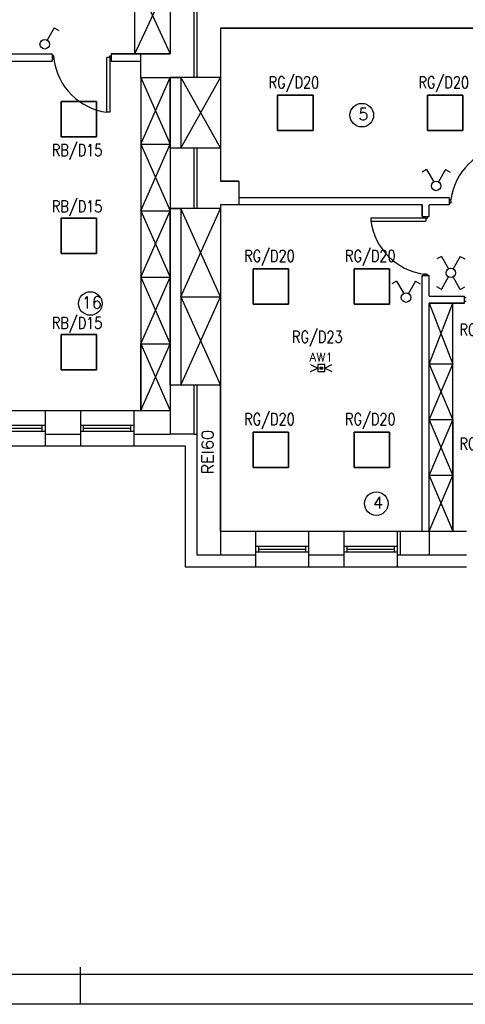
# Model space of a CAD drawing. Header units: inches. Extents: x 6268 to 12323, y 5221 to 42059.
# Tile 73 of 98: x 8265 to 9021, y 29825 to 31496. Entities that reach past the tile are written whole.
import ezdxf
from ezdxf.enums import TextEntityAlignment as Align

# ---------------------------------------------------------------- set-up
doc = ezdxf.new("R2010")
doc.units = ezdxf.units.IN
doc.header["$MEASUREMENT"] = 0
doc.layers.add('2DE_NUMEL', color=1, linetype='Continuous', lineweight=20)
for name, color, linetype in [('CP_LINENORM', 253, 'Continuous'), ('DLXLUM', 1, 'Continuous'), ('E_OPRAWY_LUXIONA', 14, 'Continuous')]:
    doc.layers.add(name, color=color, linetype=linetype)
doc.styles.add('CP_ATTR', font='romans.shx')
doc.styles.get("Standard").update_dxf_attribs({"font": 'txt.shx'})

# ---------------------------------------------------------------- blocks, each defined once
blk = doc.blocks.new('*U1412')
for p, q in [((30, 30), (-30, 30)), ((-30, 30), (-30, -30)), ((-30, 30), (-30, -30)), ((-30, -30), (-30, 30)), ((-30, 30), (-30, 30)), ((30, 30), (-30, 30)), ((-30, 30), (-30, 30)), ((-30, 30), (30, 30)), ((-30, -30), (-30, 30)), ((-30, 30), (30, 30)), ((30, -30), (30, 30)), ((30, 30), (30, 30)), ((30, -30), (30, 30)), ((30, 30), (30, 30)), ((30, 30), (30, -30)), ((30, 30), (30, -30)), ((-30, -30), (30, -30)), ((-30, -30), (30, -30)), ((30, -30), (-30, -30)), ((-30, -30), (-30, -30)), ((-30, -30), (-30, -30)), ((30, -30), (-30, -30)), ((30, -30), (30, -30)), ((30, -30), (30, -30))]:
    blk.add_line(p, q)
blk = doc.blocks.new('*U1413')
for p, q in [((30, 30), (-30, 30)), ((-30, 30), (-30, -30)), ((-30, -30), (-30, 30)), ((-30, 30), (-30, 30)), ((-30, 30), (-30, -30)), ((30, 30), (-30, 30)), ((-30, 30), (-30, 30)), ((-30, 30), (30, 30)), ((-30, -30), (-30, 30)), ((-30, 30), (30, 30)), ((30, -30), (30, 30)), ((30, 30), (30, 30)), ((30, 30), (30, 30)), ((30, 30), (30, -30)), ((30, -30), (30, 30)), ((30, 30), (30, -30)), ((-30, -30), (30, -30)), ((-30, -30), (30, -30)), ((30, -30), (-30, -30)), ((-30, -30), (-30, -30)), ((-30, -30), (-30, -30)), ((30, -30), (-30, -30)), ((30, -30), (30, -30)), ((30, -30), (30, -30))]:
    blk.add_line(p, q)
blk = doc.blocks.new('*U1414')
for p, q in [((30, 30), (-30, 30)), ((-30, 30), (-30, -30)), ((-30, 30), (-30, -30)), ((-30, -30), (-30, 30)), ((-30, 30), (-30, 30)), ((30, 30), (-30, 30)), ((-30, 30), (-30, 30)), ((-30, 30), (30, 30)), ((-30, -30), (-30, 30)), ((-30, 30), (30, 30)), ((30, -30), (30, 30)), ((30, 30), (30, 30)), ((30, -30), (30, 30)), ((30, 30), (30, 30)), ((30, 30), (30, -30)), ((30, 30), (30, -30)), ((-30, -30), (30, -30)), ((-30, -30), (30, -30)), ((30, -30), (-30, -30)), ((-30, -30), (-30, -30)), ((-30, -30), (-30, -30)), ((30, -30), (-30, -30)), ((30, -30), (30, -30)), ((30, -30), (30, -30))]:
    blk.add_line(p, q)
blk = doc.blocks.new('*U1361')
for p, q in [((30, 30), (-30, 30)), ((-30, 30), (-30, -30)), ((-30, 30), (-30, -30)), ((-30, -30), (-30, 30)), ((-30, 30), (-30, 30)), ((30, 30), (-30, 30)), ((-30, 30), (-30, 30)), ((-30, 30), (30, 30)), ((-30, -30), (-30, 30)), ((-30, 30), (30, 30)), ((30, -30), (30, 30)), ((30, 30), (30, 30)), ((30, -30), (30, 30)), ((30, 30), (30, 30)), ((30, 30), (30, -30)), ((30, 30), (30, -30)), ((-30, -30), (30, -30)), ((-30, -30), (-30, -30)), ((-30, -30), (30, -30)), ((30, -30), (-30, -30)), ((-30, -30), (-30, -30)), ((30, -30), (-30, -30)), ((30, -30), (30, -30)), ((30, -30), (30, -30))]:
    blk.add_line(p, q)
blk = doc.blocks.new('*U1362')
for p, q in [((30, 30), (-30, 30)), ((-30, 30), (-30, -30)), ((-30, 30), (-30, -30)), ((-30, -30), (-30, 30)), ((-30, 30), (-30, 30)), ((30, 30), (-30, 30)), ((-30, 30), (-30, 30)), ((-30, 30), (30, 30)), ((-30, -30), (-30, 30)), ((-30, 30), (30, 30)), ((30, -30), (30, 30)), ((30, 30), (30, 30)), ((30, 30), (30, 30)), ((30, 30), (30, -30)), ((30, -30), (30, 30)), ((30, 30), (30, -30)), ((-30, -30), (30, -30)), ((-30, -30), (-30, -30)), ((-30, -30), (30, -30)), ((30, -30), (-30, -30)), ((-30, -30), (-30, -30)), ((30, -30), (-30, -30)), ((30, -30), (30, -30)), ((30, -30), (30, -30))]:
    blk.add_line(p, q)
blk = doc.blocks.new('*U1363')
for p, q in [((30, 30), (-30, 30)), ((-30, 30), (-30, -30)), ((-30, 30), (-30, -30)), ((-30, -30), (-30, 30)), ((-30, 30), (-30, 30)), ((30, 30), (-30, 30)), ((-30, 30), (-30, 30)), ((-30, 30), (30, 30)), ((-30, -30), (-30, 30)), ((-30, 30), (30, 30)), ((30, -30), (30, 30)), ((30, 30), (30, 30)), ((30, -30), (30, 30)), ((30, 30), (30, 30)), ((30, 30), (30, -30)), ((30, 30), (30, -30)), ((-30, -30), (30, -30)), ((-30, -30), (-30, -30)), ((-30, -30), (30, -30)), ((30, -30), (-30, -30)), ((-30, -30), (-30, -30)), ((30, -30), (-30, -30)), ((30, -30), (30, -30)), ((30, -30), (30, -30))]:
    blk.add_line(p, q)
blk = doc.blocks.new('*U1364')
for p, q in [((30, 30), (-30, 30)), ((-30, 30), (-30, -30)), ((-30, 30), (-30, -30)), ((-30, -30), (-30, 30)), ((-30, 30), (-30, 30)), ((30, 30), (-30, 30)), ((-30, 30), (-30, 30)), ((-30, 30), (30, 30)), ((-30, -30), (-30, 30)), ((-30, 30), (30, 30)), ((30, -30), (30, 30)), ((30, 30), (30, 30)), ((30, 30), (30, 30)), ((30, 30), (30, -30)), ((30, -30), (30, 30)), ((30, 30), (30, -30)), ((-30, -30), (30, -30)), ((-30, -30), (-30, -30)), ((-30, -30), (30, -30)), ((30, -30), (-30, -30)), ((-30, -30), (-30, -30)), ((30, -30), (-30, -30)), ((30, -30), (30, -30)), ((30, -30), (30, -30))]:
    blk.add_line(p, q)
blk = doc.blocks.new('*U1365')
for p, q in [((30, 30), (-30, 30)), ((-30, 30), (-30, -30)), ((-30, 30), (-30, -30)), ((-30, -30), (-30, 30)), ((-30, 30), (-30, 30)), ((30, 30), (-30, 30)), ((-30, 30), (-30, 30)), ((-30, 30), (30, 30)), ((-30, -30), (-30, 30)), ((-30, 30), (30, 30)), ((30, -30), (30, 30)), ((30, 30), (30, 30)), ((30, -30), (30, 30)), ((30, 30), (30, 30)), ((30, 30), (30, -30)), ((30, 30), (30, -30)), ((-30, -30), (30, -30)), ((-30, -30), (30, -30)), ((30, -30), (-30, -30)), ((-30, -30), (-30, -30)), ((-30, -30), (-30, -30)), ((30, -30), (-30, -30)), ((30, -30), (30, -30)), ((30, -30), (30, -30))]:
    blk.add_line(p, q)
blk = doc.blocks.new('*U1366')
for p, q in [((30, 30), (-30, 30)), ((-30, 30), (-30, -30)), ((-30, 30), (-30, -30)), ((-30, -30), (-30, 30)), ((-30, 30), (-30, 30)), ((30, 30), (-30, 30)), ((-30, 30), (-30, 30)), ((-30, 30), (30, 30)), ((-30, -30), (-30, 30)), ((-30, 30), (30, 30)), ((30, -30), (30, 30)), ((30, 30), (30, 30)), ((30, -30), (30, 30)), ((30, 30), (30, 30)), ((30, 30), (30, -30)), ((30, 30), (30, -30)), ((-30, -30), (30, -30)), ((-30, -30), (30, -30)), ((30, -30), (-30, -30)), ((-30, -30), (-30, -30)), ((-30, -30), (-30, -30)), ((30, -30), (-30, -30)), ((30, -30), (30, -30)), ((30, -30), (30, -30))]:
    blk.add_line(p, q)
blk = doc.blocks.new('CPEL_2598')
for p, q in [((-0.4, 0.7), (-0.594, 0.589)), ((-0.4, 0.7), (-0.099, 0.174)), ((0.4, 0.7), (0.099, 0.174)), ((0.4, 0.7), (0.594, 0.589))]:
    blk.add_line(p, q)
blk.add_circle((0, 0), 0.2)
at = {"linetype": 'ByBlock', "style": 'CP_ATTR', "flags": 9}
for tag, p in [('NAME', (-0.092, -0.018)), ('GROUP', (-0.092, -0.018)), ('NUMBER', (-0.092, -0.018)), ('PRODUCER', (-0.092, -0.018)), ('ARTICLE', (-0.092, -0.018)), ('CHARACTER', (-0.092, -0.018)), ('VOLTAGE', (-0.092, -0.019)), ('WEIGHT', (-0.092, -0.018)), ('OTHER', (-0.092, -0.018)), ('PRODUCT-TYPE', (-0.092, -0.019)), ('ORDER-NO', (-0.092, -0.019)), ('POWER', (-0.092, -0.019))]:
    blk.add_attdef(tag, text='', height=0.00005, dxfattribs=at).set_placement(p, align=Align.MIDDLE_LEFT)
blk = doc.blocks.new('CPEL_25941')
for q in [(0.099, 0.174), (0.594, 0.589)]:
    blk.add_line((0.4, 0.7), q)
blk.add_circle((0, 0), 0.2)
at = {"linetype": 'ByBlock', "style": 'CP_ATTR', "flags": 9}
for tag, p in [('NAME', (-0.092, -0.018)), ('GROUP', (-0.092, -0.018)), ('NUMBER', (-0.092, -0.018)), ('PRODUCER', (-0.092, -0.018)), ('ARTICLE', (-0.092, -0.018)), ('CHARACTER', (-0.092, -0.018)), ('VOLTAGE', (-0.092, -0.019)), ('WEIGHT', (-0.092, -0.018)), ('OTHER', (-0.092, -0.018)), ('PRODUCT-TYPE', (-0.092, -0.019)), ('ORDER-NO', (-0.092, -0.019)), ('POWER', (-0.092, -0.019))]:
    blk.add_attdef(tag, text='', height=0.00005, dxfattribs=at).set_placement(p, align=Align.MIDDLE_LEFT)
blk = doc.blocks.new('CPEL_2600')
for p, q in [((-0.4, 0.7), (-0.594, 0.589)), ((-0.4, 0.7), (-0.099, 0.174)), ((0.4, 0.7), (0.099, 0.174)), ((0.4, 0.7), (0.594, 0.589)), ((-0.4, -0.7), (-0.099, -0.174)), ((0.4, -0.7), (0.099, -0.174)), ((-0.4, -0.7), (-0.594, -0.589)), ((0.4, -0.7), (0.594, -0.589))]:
    blk.add_line(p, q)
blk.add_circle((0, 0), 0.2)
at = {"linetype": 'ByBlock', "style": 'CP_ATTR', "flags": 9}
for tag, p in [('NAME', (-0.092, -0.018)), ('GROUP', (-0.092, -0.018)), ('NUMBER', (-0.092, -0.018)), ('PRODUCER', (-0.092, -0.018)), ('ARTICLE', (-0.092, -0.018)), ('CHARACTER', (-0.092, -0.018)), ('VOLTAGE', (-0.092, -0.019)), ('WEIGHT', (-0.092, -0.018)), ('OTHER', (-0.092, -0.018)), ('PRODUCT-TYPE', (-0.092, -0.019)), ('ORDER-NO', (-0.092, -0.019)), ('POWER', (-0.092, -0.019))]:
    blk.add_attdef(tag, text='', height=0.00005, dxfattribs=at).set_placement(p, align=Align.MIDDLE_LEFT)
blk = doc.blocks.new('AW11')
at = {"layer": 'E_OPRAWY_LUXIONA'}
for p, q in [((-18, 6), (-6, 0)), ((-18, -6), (-6, 0)), ((0, 1.6), (0, -1.6)), ((6, 0), (18, 6)), ((6, 0), (18, -6))]:
    blk.add_line(p, q, dxfattribs=at)
for points in [[(-6, -6), (6, -6), (6, 6), (-6, 6)], [(-1.8, 1.6), (1.8, 1.6), (1.8, -1.6), (-1.8, -1.6)]]:
    blk.add_lwpolyline(points, close=True, dxfattribs=at)
blk.add_attdef('B', text='', height=8, dxfattribs=at).set_placement((0, 11), align=Align.CENTER)
blk = doc.blocks.new('cp_num_el')
at = {"linetype": 'ByBlock', "style": 'CP_ATTR', "width": 0.8, "flags": 12}
blk.add_attdef('VAL', (0, 0), '', height=1, dxfattribs=at)

msp = doc.modelspace()

# ---------------------------------------------------------------- linework, layer by layer
for p, q in [((8560.543, 31735.907), (8560.543, 31397.907)), ((8460.543, 31437.907), (8460.543, 31697.907)), ((8520.543, 31697.907), (8520.543, 31437.907)), ((8460.543, 31437.907), (8520.543, 31567.907)), ((8460.543, 31567.907), (8520.543, 31437.907)), ((8565.543, 31519.907), (8565.543, 31397.907)), ((8605.543, 31481.907), (8605.543, 31397.907)), ((9107.543, 31481.907), (8605.543, 31481.907)), ((8605.543, 31481.907), (9113.543, 31481.907)), ((8122.543, 31437.907), (8320.543, 31437.907)), ((8320.543, 31437.907), (8320.543, 31425.907)), ((8323.043, 31434.907), (8320.543, 31434.907)), ((8323.043, 31428.907), (8320.543, 31428.907)), ((8323.043, 31431.907), (8323.043, 31434.907)), ((8323.043, 31431.907), (8323.043, 31428.907)), ((8418.043, 31431.907), (8413.043, 31431.907)), ((8413.043, 31338.907), (8413.043, 31431.907)), ((8418.043, 31431.907), (8418.043, 31434.907)), ((8418.043, 31434.907), (8420.543, 31434.907)), ((8418.043, 31431.907), (8418.043, 31428.907)), ((8418.043, 31428.907), (8420.543, 31428.907)), ((8418.043, 31428.907), (8418.043, 31338.907)), ((8420.543, 31437.907), (8470.543, 31437.907)), ((8460.543, 31437.907), (8420.543, 31437.907)), ((8420.543, 31437.907), (8420.543, 31425.907)), ((8420.543, 31428.907), (8420.543, 31434.907)), ((8520.543, 31437.907), (8460.543, 31437.907)), ((8470.543, 31437.907), (8520.543, 31437.907)), ((8470.543, 31397.907), (8470.543, 31437.907)), ((8050.543, 31425.907), (8320.543, 31425.907)), ((8420.543, 31425.907), (8470.543, 31425.907)), ((8470.543, 31397.907), (8520.543, 31397.907)), ((8470.543, 31397.907), (8470.543, 30832.907)), ((8470.543, 31397.907), (8520.543, 31397.907)), ((8470.543, 31397.907), (8520.543, 31284.907)), ((8470.543, 31284.907), (8520.543, 31397.907)), ((8605.543, 31397.907), (8520.543, 31397.907)), ((8538.543, 31277.907), (8605.543, 31397.907)), ((8538.543, 31397.907), (8605.543, 31277.907)), ((8605.543, 31397.907), (8605.543, 31277.907)), ((8418.043, 31338.907), (8413.043, 31338.907)), ((8470.543, 31284.907), (8520.543, 31284.907)), ((8470.543, 31284.907), (8520.543, 31171.907)), ((8470.543, 31171.907), (8520.543, 31284.907)), ((8520.543, 31277.907), (8520.543, 31175.907)), ((8605.543, 31277.907), (8520.543, 31277.907)), ((8560.543, 31277.907), (8560.543, 31175.907)), ((8565.543, 31277.907), (8565.543, 31175.907)), ((8605.543, 31277.907), (8605.543, 31221.907)), ((8636.543, 31221.907), (8605.543, 31221.907)), ((8605.543, 31221.907), (8636.543, 31221.907)), ((8636.543, 31221.907), (8636.543, 31181.907)), ((8993.543, 31193.907), (8636.543, 31193.907)), ((8993.543, 31193.907), (8993.543, 31181.907)), ((8605.543, 31181.907), (8605.543, 31175.907)), ((8636.543, 31181.907), (8605.543, 31181.907)), ((8947.543, 31181.907), (8636.543, 31181.907)), ((8947.543, 31161.907), (8947.543, 31181.907)), ((8947.543, 31181.907), (8947.543, 31161.907)), ((8959.543, 31161.907), (8959.543, 31181.907)), ((8993.543, 31181.907), (8959.543, 31181.907)), ((8996.043, 31190.907), (8993.543, 31190.907)), ((8996.043, 31184.907), (8993.543, 31184.907)), ((8996.043, 31187.907), (8996.043, 31190.907)), ((8996.043, 31187.907), (8996.043, 31184.907)), ((8470.543, 31171.907), (8520.543, 31171.907)), ((8470.543, 31171.907), (8520.543, 31058.907)), ((8470.543, 31058.907), (8520.543, 31171.907)), ((8605.543, 31175.907), (8520.543, 31175.907)), ((8520.543, 31175.907), (8520.543, 30875.907)), ((8538.543, 31175.907), (8538.543, 30875.907)), ((8605.543, 31025.907), (8538.543, 31175.907)), ((8538.543, 31025.907), (8605.543, 31175.907)), ((8605.543, 31175.907), (8605.543, 30875.907)), ((8947.543, 31161.907), (8959.543, 31161.907)), ((8950.543, 31159.407), (8950.543, 31161.907)), ((8950.543, 31161.907), (8956.543, 31161.907)), ((8956.543, 31159.407), (8956.543, 31161.907)), ((8950.543, 31159.407), (8860.543, 31159.407)), ((8860.543, 31159.407), (8860.543, 31154.407)), ((8860.543, 31154.407), (8953.543, 31154.407)), ((8953.543, 31159.407), (8950.543, 31159.407)), ((8953.543, 31159.407), (8953.543, 31154.407)), ((8953.543, 31159.407), (8956.543, 31159.407)), ((8947.543, 30627.907), (8947.543, 31061.907)), ((8947.543, 31061.907), (8959.543, 31061.907)), ((8953.543, 31064.407), (8950.543, 31064.407)), ((8950.543, 31064.407), (8950.543, 31061.907)), ((8953.543, 31064.407), (8956.543, 31064.407)), ((8956.543, 31064.407), (8956.543, 31061.907)), ((8959.543, 31026.907), (8959.543, 31061.907)), ((8470.543, 31058.907), (8520.543, 31058.907)), ((8470.543, 31058.907), (8520.543, 30945.907)), ((8470.543, 30945.907), (8520.543, 31058.907)), ((8959.543, 31026.907), (9019.543, 31026.907)), ((9019.543, 31014.907), (9019.543, 31026.907)), ((8538.543, 31025.907), (8605.543, 31025.907)), ((8538.543, 31025.907), (8605.543, 30875.907)), ((8538.543, 30875.907), (8605.543, 31025.907)), ((8959.543, 30627.907), (8959.543, 31014.907)), ((8959.543, 30627.907), (8959.543, 31014.907)), ((8959.543, 31014.907), (9019.543, 31014.907)), ((8959.543, 31014.907), (9019.543, 31014.907)), ((9019.543, 31014.907), (8959.543, 31014.907)), ((8959.543, 30911.407), (8999.543, 31014.907)), ((8959.543, 31014.907), (8999.543, 30911.407)), ((8999.543, 30627.907), (8999.543, 31014.907)), ((9022.043, 31023.907), (9019.543, 31023.907)), ((9019.543, 31017.907), (9019.543, 31023.907)), ((9022.043, 31017.907), (9019.543, 31017.907)), ((8470.543, 30832.907), (8470.543, 30945.907)), ((8470.543, 30945.907), (8520.543, 30945.907)), ((8470.543, 30945.907), (8520.543, 30832.907)), ((8470.543, 30832.907), (8520.543, 30945.907)), ((8999.543, 30911.407), (8959.543, 30911.407)), ((8959.543, 30816.907), (8999.543, 30911.407)), ((8959.543, 30911.407), (8999.543, 30816.907)), ((8520.543, 30875.907), (8520.543, 30832.907)), ((8605.543, 30875.907), (8520.543, 30875.907)), ((8560.543, 30875.907), (8560.543, 30792.907)), ((8565.543, 30875.907), (8565.543, 30587.907)), ((8605.543, 30875.907), (8605.543, 30627.907)), ((8605.543, 30627.907), (8605.543, 30875.907)), ((8218.543, 30832.907), (8308.543, 30832.907)), ((8308.543, 30832.907), (8308.543, 30772.907)), ((8308.543, 30832.907), (8368.543, 30832.907)), ((8368.543, 30832.907), (8368.543, 30772.907)), ((8368.543, 30832.907), (8458.543, 30832.907)), ((8458.543, 30832.907), (8458.543, 30772.907)), ((8458.543, 30832.907), (8520.543, 30832.907)), ((8520.543, 30832.907), (8520.543, 30832.907)), ((8520.543, 30832.907), (8520.543, 30792.907)), ((8999.543, 30816.907), (8959.543, 30816.907)), ((8959.543, 30722.407), (8999.543, 30816.907)), ((8959.543, 30816.907), (8999.543, 30722.407)), ((8999.543, 30816.907), (8999.543, 30627.907)), ((8218.543, 30807.907), (8308.543, 30807.907)), ((8218.543, 30797.907), (8308.543, 30797.907)), ((8223.543, 30802.907), (8303.543, 30802.907)), ((8303.543, 30797.907), (8303.543, 30807.907)), ((8308.543, 30792.907), (8368.543, 30792.907)), ((8368.543, 30807.907), (8458.543, 30807.907)), ((8368.543, 30797.907), (8458.543, 30797.907)), ((8368.543, 30797.907), (8373.543, 30797.907)), ((8373.543, 30797.907), (8373.543, 30807.907)), ((8373.543, 30802.907), (8453.543, 30802.907)), ((8453.543, 30797.907), (8453.543, 30807.907)), ((8458.543, 30792.907), (8520.543, 30792.907)), ((8560.543, 30792.907), (8520.543, 30792.907)), ((8560.543, 30792.907), (8565.543, 30792.907)), ((8218.543, 30772.907), (8308.543, 30772.907)), ((8308.543, 30772.907), (8368.543, 30772.907)), ((8368.543, 30772.907), (8458.543, 30772.907)), ((8458.543, 30772.907), (8545.543, 30772.907)), ((8545.543, 30772.907), (8545.543, 30567.907)), ((8999.543, 30722.407), (8959.543, 30722.407)), ((8959.543, 30627.907), (8999.543, 30722.407)), ((8959.543, 30722.407), (8999.543, 30627.907)), ((8605.543, 30627.907), (8665.543, 30627.907)), ((8605.543, 30627.907), (8947.543, 30627.907)), ((8605.543, 30627.907), (8605.543, 30587.907)), ((8665.543, 30567.907), (8665.543, 30627.907)), ((8665.543, 30627.907), (8755.543, 30627.907)), ((8755.543, 30627.907), (8815.543, 30627.907)), ((8755.543, 30567.907), (8755.543, 30627.907)), ((8815.543, 30567.907), (8815.543, 30627.907)), ((8815.543, 30627.907), (8905.543, 30627.907)), ((8905.543, 30627.907), (9022.543, 30627.907)), ((8905.543, 30567.907), (8905.543, 30627.907)), ((8910.543, 30627.907), (8910.543, 30587.907)), ((8959.543, 30627.907), (9019.543, 30627.907)), ((8959.543, 30627.907), (8959.543, 30587.907)), ((8665.543, 30602.907), (8755.543, 30602.907)), ((8665.543, 30592.907), (8755.543, 30592.907)), ((8665.543, 30592.907), (8670.543, 30592.907)), ((8670.543, 30592.907), (8670.543, 30602.907)), ((8670.543, 30597.907), (8750.543, 30597.907)), ((8750.543, 30592.907), (8750.543, 30602.907)), ((8815.543, 30602.907), (8905.543, 30602.907)), ((8815.543, 30592.907), (8905.543, 30592.907)), ((8815.543, 30592.907), (8820.543, 30592.907)), ((8820.543, 30592.907), (8820.543, 30602.907)), ((8820.543, 30597.907), (8900.543, 30597.907)), ((8900.543, 30592.907), (8900.543, 30602.907)), ((8565.543, 30587.907), (8605.543, 30587.907)), ((8605.543, 30587.907), (8665.543, 30587.907)), ((8755.543, 30587.907), (8815.543, 30587.907)), ((8905.543, 30587.907), (9022.543, 30587.907)), ((8545.543, 30567.907), (8665.543, 30567.907)), ((8545.543, 30567.907), (8665.543, 30567.907)), ((8665.543, 30567.907), (8755.543, 30567.907)), ((8755.543, 30567.907), (8815.543, 30567.907)), ((8815.543, 30567.907), (8905.543, 30567.907)), ((8905.543, 30567.907), (9022.543, 30567.907))]:
    msp.add_line(p, q)
at = {"linetype": 'Continuous'}
for p, q in [((8520.543, 31397.907), (8520.543, 31277.907)), ((8538.543, 31397.907), (8538.543, 31277.907)), ((6468.073, 29876.31), (12118.073, 29876.31)), ((8368.073, 29825.31), (8368.073, 29888.432))]:
    msp.add_line(p, q, dxfattribs=at)
for points in [[(8520.543, 31397.907), (8538.543, 31397.907), (8538.543, 31277.907), (8520.543, 31277.907), (8520.543, 31397.907)], [(8520.543, 31175.907), (8538.543, 31175.907), (8538.543, 30875.907), (8520.543, 30875.907), (8520.543, 31175.907)], [(8520.543, 31175.907), (8538.543, 31175.907), (8538.543, 30875.907), (8520.543, 30875.907), (8520.543, 31175.907)]]:
    msp.add_lwpolyline(points)
for centre in [(8845.218, 31334.116), (8384.919, 31014.574), (8869.828, 30674.962)]:
    msp.add_circle(centre, 20)
for centre, start, end in [((8427.635, 31443.499), 187.942014, 262.057993), ((9100.635, 31176.316), 97.942007, 172.057986), ((8965.135, 31168.999), 187.942007, 262.058006)]:
    msp.add_arc(centre, 105.604, start, end)
at = {"layer": 'CP_LINENORM', "linetype": 'Continuous'}
msp.add_line((6268.073, 29826.31), (12168.073, 29826.31), dxfattribs=at)

# ---------------------------------------------------------------- block references
at = {"layer": '2DE_NUMEL'}
ref = msp.add_blockref('cp_num_el', (8687.288, 31396.903), dxfattribs=dict(at, xscale=-20, yscale=20, zscale=15, rotation=179.9999999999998))
ref.add_attrib('VAL', 'RG/D20', (8687.288, 31379.703), dxfattribs={"layer": '0', "linetype": 'ByBlock', "height": 20, "rotation": 720, "style": 'CP_ATTR', "width": 0.8, "flags": 12})
ref = msp.add_blockref('cp_num_el', (8941.288, 31396.903), dxfattribs=dict(at, xscale=-20, yscale=20, zscale=15, rotation=179.9999999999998))
ref.add_attrib('VAL', 'RG/D20', (8941.288, 31379.703), dxfattribs={"layer": '0', "linetype": 'ByBlock', "height": 20, "rotation": 720, "style": 'CP_ATTR', "width": 0.8, "flags": 12})
ref = msp.add_blockref('cp_num_el', (8319.751, 31281.955), dxfattribs=dict(at, xscale=-20, yscale=20, zscale=15, rotation=179.9999999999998))
ref.add_attrib('VAL', 'RB/D15', (8319.751, 31264.755), dxfattribs={"layer": '0', "linetype": 'ByBlock', "height": 20, "rotation": 720, "style": 'CP_ATTR', "width": 0.8, "flags": 12})
ref = msp.add_blockref('cp_num_el', (8319.751, 31186.419), dxfattribs=dict(at, xscale=-20, yscale=20, zscale=15, rotation=179.9999999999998))
ref.add_attrib('VAL', 'RB/D15', (8319.751, 31169.219), dxfattribs={"layer": '0', "linetype": 'ByBlock', "height": 20, "rotation": 720, "style": 'CP_ATTR', "width": 0.8, "flags": 12})
ref = msp.add_blockref('cp_num_el', (8645.788, 31102.403), dxfattribs=dict(at, xscale=-20, yscale=20, zscale=15, rotation=179.9999999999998))
ref.add_attrib('VAL', 'RG/D20', (8645.788, 31085.203), dxfattribs={"layer": '0', "linetype": 'ByBlock', "height": 20, "rotation": 720, "style": 'CP_ATTR', "width": 0.8, "flags": 12})
ref = msp.add_blockref('cp_num_el', (8816.788, 31102.403), dxfattribs=dict(at, xscale=-20, yscale=20, zscale=15, rotation=179.9999999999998))
ref.add_attrib('VAL', 'RG/D20', (8816.788, 31085.203), dxfattribs={"layer": '0', "linetype": 'ByBlock', "height": 20, "rotation": 720, "style": 'CP_ATTR', "width": 0.8, "flags": 12})
ref = msp.add_blockref('cp_num_el', (8319.751, 30988.752), dxfattribs=dict(at, xscale=-20, yscale=20, zscale=15, rotation=179.9999999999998))
ref.add_attrib('VAL', 'RB/D15', (8319.751, 30971.552), dxfattribs={"layer": '0', "linetype": 'ByBlock', "height": 20, "rotation": 720, "style": 'CP_ATTR', "width": 0.8, "flags": 12})
ref = msp.add_blockref('cp_num_el', (9010.788, 30977.153), dxfattribs=dict(at, xscale=-20, yscale=20, zscale=15, rotation=179.9999999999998))
ref.add_attrib('VAL', 'RG/D20', (9010.788, 30959.953), dxfattribs={"layer": '0', "linetype": 'ByBlock', "height": 20, "rotation": 720, "style": 'CP_ATTR', "width": 0.8, "flags": 12})
ref = msp.add_blockref('cp_num_el', (8726.981, 30965.209), dxfattribs=dict(at, xscale=-20, yscale=20, zscale=15, rotation=179.9999999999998))
ref.add_attrib('VAL', 'RG/D23', (8726.981, 30948.009), dxfattribs={"layer": '0', "linetype": 'ByBlock', "height": 20, "rotation": 720, "style": 'CP_ATTR', "width": 0.8, "flags": 12})
ref = msp.add_blockref('cp_num_el', (8645.788, 30825.403), dxfattribs=dict(at, xscale=-20, yscale=20, zscale=15, rotation=179.9999999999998))
ref.add_attrib('VAL', 'RG/D20', (8645.788, 30808.203), dxfattribs={"layer": '0', "linetype": 'ByBlock', "height": 20, "rotation": 720, "style": 'CP_ATTR', "width": 0.8, "flags": 12})
ref = msp.add_blockref('cp_num_el', (8816.788, 30825.403), dxfattribs=dict(at, xscale=-20, yscale=20, zscale=15, rotation=179.9999999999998))
ref.add_attrib('VAL', 'RG/D20', (8816.788, 30808.203), dxfattribs={"layer": '0', "linetype": 'ByBlock', "height": 20, "rotation": 720, "style": 'CP_ATTR', "width": 0.8, "flags": 12})
ref = msp.add_blockref('cp_num_el', (9010.788, 30783.653), dxfattribs=dict(at, xscale=-20, yscale=20, zscale=15, rotation=179.9999999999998))
ref.add_attrib('VAL', 'RG/D20', (9010.788, 30766.453), dxfattribs={"layer": '0', "linetype": 'ByBlock', "height": 20, "rotation": 720, "style": 'CP_ATTR', "width": 0.8, "flags": 12})
at = {"layer": 'DLXLUM', "xscale": 40, "yscale": 40, "zscale": 50}
for name, p in [('CPEL_25941', (8307.634, 31454.352)), ('CPEL_2598', (8971.198, 31213.932)), ('CPEL_2600', (8996.096, 31066.468)), ('CPEL_2598', (8920.188, 31024.432))]:
    msp.add_blockref(name, p, dxfattribs=at)
at = {"layer": 'DLXLUM'}
for name, p in [('*U1365', (8732.543, 31337.907)), ('*U1366', (8986.543, 31337.907)), ('*U1414', (8365.543, 31327.074)), ('*U1413', (8365.543, 31129.407)), ('*U1362', (8691.043, 31043.407)), ('*U1364', (8862.043, 31043.407)), ('*U1412', (8365.543, 30931.741)), ('*U1361', (8691.043, 30766.407)), ('*U1363', (8862.043, 30766.407))]:
    msp.add_blockref(name, p, dxfattribs=at)
ref = msp.add_blockref('AW11', (8776.543, 30904.907), dxfattribs=at)
ref.add_attrib('B', 'AW1', dxfattribs={"layer": 'E_OPRAWY_LUXIONA', "height": 15}).set_placement((8776.543, 30915.907), align=Align.CENTER)

# ---------------------------------------------------------------- texts
at = {"char_height": 20, "attachment_point": 1}
for s, insert in [('5', (8839.461, 31345.74)), ('16', (8370.339, 31026.198)), ('4', (8864.07, 30686.586))]:
    msp.add_mtext_dynamic_manual_height_columns(s, width=68.36029, gutter_width=12.5, heights=[-20], dxfattribs=dict(at, insert=insert))
at = {"insert": (8573.908, 30724.684), "char_height": 20, "attachment_point": 1, "rotation": 90}
msp.add_mtext_dynamic_manual_height_columns('REI60', width=37.21157, gutter_width=12.5, heights=[-20], dxfattribs=at)

doc.saveas('drawing.dxf')
